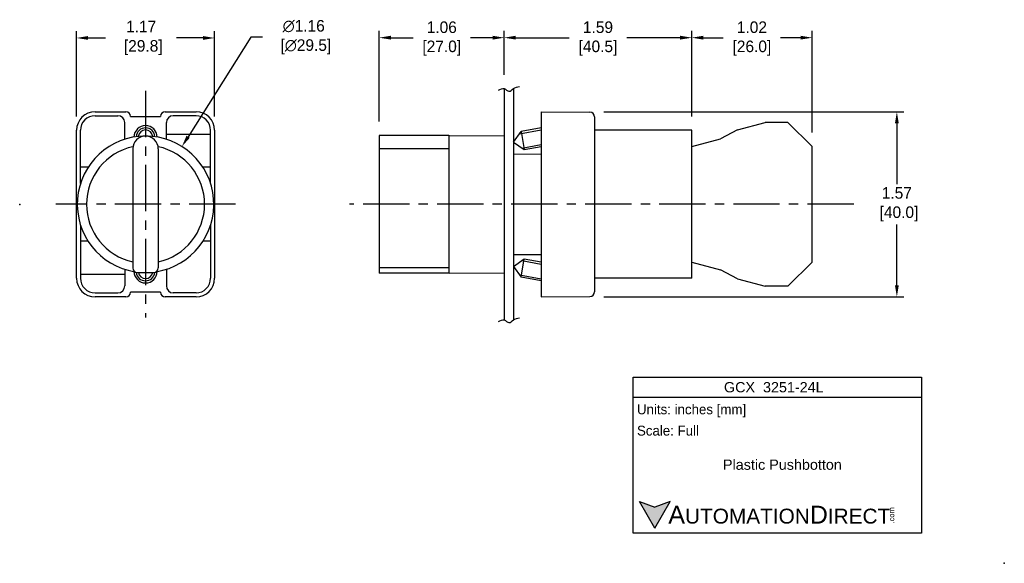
# Model space of a CAD drawing. Header units: inches. Extents: x 387 to 599, y 429 to 547.
import ezdxf

# ---------------------------------------------------------------- set-up
doc = ezdxf.new("R2010")
doc.units = ezdxf.units.IN
doc.header["$LTSCALE"] = 8
doc.header["$MEASUREMENT"] = 0
doc.linetypes.add('CENTER', pattern=[2, 1.25, -0.25, 0.25, -0.25])
for name, color, linetype in [('Centerline', 40, 'CENTER'), ('Dimensions', 140, 'Continuous'), ('Text', 140, 'Continuous')]:
    doc.layers.add(name, color=color, linetype=linetype)
doc.styles.add('\\M+2ABAC\\M+2A6A11', font='txt')
doc.dimstyles.get("Standard").update_dxf_attribs({"dimtxt": 2.5, "dimasz": 2.5, "dimexe": 1.5, "dimexo": 3, "dimgap": 1, "dimtad": 0, "dimtih": 1, "dimtoh": 1, "dimlfac": 0.03937, "dimzin": 0, "dimdsep": 46, "dimtxsty": 'Standard', "dimcen": 0, "dimclrd": 256, "dimclre": 256, "dimclrt": 256, "dimadec": 0, "dimazin": 0, "dimtfac": 1, "dimtofl": 0, "dimtmove": 0, "dimatfit": 3, "dimfxl": 0, "dimtolj": 1, "dimtzin": 0, "dimarcsym": 0})

# ---------------------------------------------------------------- blocks, each defined once
blk = doc.blocks.new('*D8')
at = {"layer": 'DEFPOINTS', "color": 0}
for p in [(509.88, 526.65), (509.88, 486.65), (576.18, 486.65)]:
    blk.add_point(p, dxfattribs=at)
at = {"layer": 'Dimensions', "lineweight": -2}
for p, q in [((512.88, 526.65), (577.68, 526.65)), ((576.18, 524.15), (576.18, 510.98)), ((576.18, 489.15), (576.18, 502.31)), ((512.88, 486.65), (577.68, 486.65))]:
    blk.add_line(p, q, dxfattribs=at)
at = {"layer": 'Dimensions'}
for points in [[(575.77, 524.15), (576.6, 524.15), (576.18, 526.65)], [(575.77, 489.15), (576.6, 489.15), (576.18, 486.65)]]:
    blk.add_solid(points, dxfattribs=at)
at = {"layer": 'Dimensions', "insert": (576.18, 506.65), "char_height": 2.5, "attachment_point": 5}
blk.add_mtext('\\A1;1.57\\P [40.0]', dxfattribs=at)
blk = doc.blocks.new('*D12')
at = {"layer": 'DEFPOINTS', "color": 0}
for p in [(531.87, 542.66), (491.37, 531.65), (531.87, 522.65)]:
    blk.add_point(p, dxfattribs=at)
at = {"layer": 'Dimensions', "lineweight": -2}
for p, q in [((491.37, 534.65), (491.37, 544.16)), ((493.87, 542.66), (505.41, 542.66)), ((529.37, 542.66), (517.83, 542.66)), ((531.87, 525.65), (531.87, 544.16))]:
    blk.add_line(p, q, dxfattribs=at)
at = {"layer": 'Dimensions'}
for points in [[(493.87, 543.08), (493.87, 542.25), (491.37, 542.66)], [(529.37, 543.08), (529.37, 542.25), (531.87, 542.66)]]:
    blk.add_solid(points, dxfattribs=at)
at = {"layer": 'Dimensions', "char_height": 2.5, "attachment_point": 5}
for s, insert in [('\\A1;1.59', (511.62, 544.91)), ('\\A1;[40.5]', (511.62, 540.41))]:
    blk.add_mtext(s, dxfattribs=dict(at, insert=insert))
blk = doc.blocks.new('*D9')
at = {"layer": 'DEFPOINTS', "color": 0}
for p in [(491.37, 542.66), (491.37, 531.65), (464.37, 521.55)]:
    blk.add_point(p, dxfattribs=at)
at = {"layer": 'Dimensions', "lineweight": -2}
for p, q in [((464.37, 524.55), (464.37, 544.16)), ((466.87, 542.66), (471.66, 542.66)), ((488.87, 542.66), (484.08, 542.66)), ((491.37, 534.65), (491.37, 544.16))]:
    blk.add_line(p, q, dxfattribs=at)
at = {"layer": 'Dimensions'}
for points in [[(466.87, 543.08), (466.87, 542.25), (464.37, 542.66)], [(488.87, 543.08), (488.87, 542.25), (491.37, 542.66)]]:
    blk.add_solid(points, dxfattribs=at)
at = {"layer": 'Dimensions', "char_height": 2.5, "attachment_point": 5}
for s, insert in [('\\A1;1.06', (477.87, 544.91)), ('\\A1;[27.0]', (477.87, 540.41))]:
    blk.add_mtext(s, dxfattribs=dict(at, insert=insert))
blk = doc.blocks.new('*D10')
at = {"layer": 'DEFPOINTS', "color": 0}
for p in [(428.78, 542.6), (398.98, 522.65), (428.78, 522.65)]:
    blk.add_point(p, dxfattribs=at)
at = {"layer": 'Dimensions', "lineweight": -2}
for p, q in [((398.98, 525.65), (398.98, 544.1)), ((401.48, 542.6), (405.25, 542.6)), ((426.28, 542.6), (420.58, 542.6)), ((428.78, 525.65), (428.78, 544.1))]:
    blk.add_line(p, q, dxfattribs=at)
at = {"layer": 'Dimensions'}
for points in [[(401.48, 543.02), (401.48, 542.19), (398.98, 542.6)], [(426.28, 543.02), (426.28, 542.19), (428.78, 542.6)]]:
    blk.add_solid(points, dxfattribs=at)
at = {"layer": 'Dimensions', "insert": (412.92, 542.6), "char_height": 2.5, "attachment_point": 5}
blk.add_mtext('\\A1;1.17\\P [29.8]', dxfattribs=at)
blk = doc.blocks.new('*D11')
at = {"layer": 'DEFPOINTS', "color": 0}
for p in [(421.74, 519.13), (406.02, 494.17)]:
    blk.add_point(p, dxfattribs=at)
at = {"layer": 'Dimensions', "lineweight": -2}
for p, q in [((436.63, 542.77), (423.07, 521.24)), ((439.13, 542.77), (436.63, 542.77))]:
    blk.add_line(p, q, dxfattribs=at)
at = {"layer": 'Dimensions'}
blk.add_solid([(422.72, 521.46), (423.43, 521.02), (421.74, 519.13)], dxfattribs=at)
at = {"layer": 'Dimensions', "insert": (448.05, 542.77), "char_height": 2.5, "attachment_point": 5}
blk.add_mtext('\\A1;∅1.16\\P [∅29.5]', dxfattribs=at)
blk = doc.blocks.new('*D13')
at = {"layer": 'DEFPOINTS', "color": 0}
for p in [(557.87, 542.66), (531.87, 522.65), (557.87, 519.15)]:
    blk.add_point(p, dxfattribs=at)
at = {"layer": 'Dimensions', "lineweight": -2}
for p, q in [((531.87, 525.65), (531.87, 544.16)), ((534.37, 542.66), (538.66, 542.66)), ((555.37, 542.66), (551.08, 542.66)), ((557.87, 522.15), (557.87, 544.16))]:
    blk.add_line(p, q, dxfattribs=at)
at = {"layer": 'Dimensions'}
for points in [[(534.37, 543.08), (534.37, 542.25), (531.87, 542.66)], [(555.37, 543.08), (555.37, 542.25), (557.87, 542.66)]]:
    blk.add_solid(points, dxfattribs=at)
at = {"layer": 'Dimensions', "char_height": 2.5, "attachment_point": 5}
for s, insert in [('\\A1;1.02', (544.87, 544.91)), ('\\A1;[26.0]', (544.87, 540.41))]:
    blk.add_mtext(s, dxfattribs=dict(at, insert=insert))

msp = doc.modelspace()

# ---------------------------------------------------------------- hatches: boundary and pattern name
at = {"layer": 'Text'}
msp.add_hatch(color=256, dxfattribs=at).paths.add_polyline_path([(527.205, 442.412), (523.892, 441.206), (520.578, 442.412), (523.892, 436.673)])

# ---------------------------------------------------------------- linework, layer by layer
for p, q in [((491.367, 531.647), (491.367, 481.647)), ((491.367, 531.647), (491.367, 481.647)), ((493.367, 531.647), (493.367, 481.647)), ((402.98, 526.647), (409.63, 526.647)), ((402.98, 525.797), (407.88, 525.797)), ((410.63, 525.647), (417.13, 525.647)), ((418.13, 526.647), (424.78, 526.647)), ((424.78, 525.797), (419.88, 525.797)), ((499.367, 526.647), (499.367, 486.647)), ((499.367, 526.647), (509.876, 526.555)), ((510.867, 525.555), (510.867, 487.738)), ((409.38, 520.693), (409.38, 524.297)), ((418.38, 520.693), (418.38, 524.297)), ((541.771, 522.747), (547.743, 524.347)), ((552.667, 524.347), (547.743, 524.347)), ((557.867, 519.147), (552.667, 524.347)), ((398.98, 490.647), (398.98, 522.647)), ((399.83, 511.137), (399.83, 522.647)), ((427.93, 521.747), (418.38, 521.747)), ((427.93, 511.137), (427.93, 522.647)), ((428.78, 522.647), (428.78, 490.647)), ((479.367, 521.547), (464.367, 521.547)), ((464.367, 521.547), (464.367, 491.747)), ((479.567, 521.553), (479.367, 521.354)), ((479.367, 521.547), (479.367, 491.747)), ((479.567, 521.553), (491.367, 521.44)), ((493.367, 520.089), (494.989, 522.406)), ((494.641, 521.908), (499.367, 522.742)), ((499.367, 523.178), (494.989, 522.406)), ((494.989, 522.406), (495.684, 518.466)), ((531.867, 522.647), (510.867, 522.647)), ((531.867, 490.647), (531.867, 522.647)), ((541.771, 522.747), (538.091, 520.814)), ((493.367, 520.089), (495.684, 518.466)), ((495.186, 518.815), (499.367, 519.552)), ((495.684, 518.466), (499.367, 519.116)), ((531.867, 519.147), (538.091, 520.814)), ((557.867, 494.147), (557.867, 519.147)), ((411.13, 518.647), (411.13, 492.897)), ((416.63, 518.647), (416.63, 492.897)), ((479.367, 518.647), (464.367, 518.647)), ((493.367, 517.523), (499.367, 517.488)), ((401.488, 514.647), (399.83, 514.647)), ((427.93, 514.647), (426.272, 514.647)), ((399.83, 502.157), (399.83, 490.647)), ((427.93, 502.157), (427.93, 490.647)), ((401.488, 498.647), (399.83, 498.647)), ((427.93, 498.647), (426.272, 498.647)), ((493.367, 495.77), (499.367, 495.806)), ((493.367, 493.205), (495.684, 494.827)), ((494.989, 490.888), (495.684, 494.827)), ((495.186, 494.479), (499.367, 493.742)), ((495.684, 494.827), (499.367, 494.178)), ((531.867, 494.147), (538.091, 492.479)), ((557.867, 494.147), (552.667, 488.947)), ((409.38, 491.447), (399.83, 491.447)), ((409.38, 492.6), (409.38, 488.997)), ((412.13, 491.897), (415.63, 491.897)), ((418.38, 492.6), (418.38, 488.997)), ((479.367, 492.897), (464.367, 492.897)), ((479.367, 491.747), (464.367, 491.747)), ((479.367, 491.939), (479.567, 491.741)), ((479.567, 491.741), (491.367, 491.853)), ((493.367, 493.205), (494.989, 490.888)), ((494.641, 491.385), (499.367, 490.552)), ((541.771, 490.547), (538.091, 492.479)), ((499.367, 490.116), (494.989, 490.888)), ((531.867, 490.647), (510.867, 490.647)), ((541.771, 490.547), (547.743, 488.947)), ((402.98, 487.497), (407.88, 487.497)), ((417.13, 487.647), (410.63, 487.647)), ((424.78, 487.497), (419.88, 487.497)), ((552.667, 488.947), (547.743, 488.947)), ((409.63, 486.647), (402.98, 486.647)), ((424.78, 486.647), (418.13, 486.647)), ((499.367, 486.647), (509.876, 486.738))]:
    msp.add_line(p, q)
for centre, radius, start, end in [((402.98, 522.647), 4, 90, 180), ((402.98, 522.647), 3.15, 90, 180), ((407.88, 524.297), 1.5, 0, 90), ((409.63, 525.647), 1, 0, 90), ((418.13, 525.647), 1, 90, 180), ((419.88, 524.297), 1.5, 90, 180), ((424.78, 522.647), 4, 0, 90), ((424.78, 522.647), 3.15, 0, 90), ((509.867, 525.555), 1, 0, 89.5), ((413.88, 521.147), 2.5, 0.83971, 179.16029), ((413.88, 506.647), 14.75, 279.0875, 260.9125), ((413.88, 518.647), 2.75, 0, 180), ((413.88, 521.147), 2.03, 3.10778, 176.89222), ((413.88, 521.147), 1.57, 6.11189, 173.88811), ((413.88, 506.647), 12.75, 102.27884, 257.54421), ((413.88, 506.647), 12.75, 282.45579, 77.72116), ((412.13, 492.897), 1, 180, 270), ((413.88, 492.147), 2.5, 180.83971, 359.16029), ((413.88, 492.147), 2.03, 186.02869, 353.97131), ((413.88, 492.147), 1.57, 189.16253, 350.83747), ((415.63, 492.897), 1, 270, 0), ((402.98, 490.647), 4, 180, 270), ((402.98, 490.647), 3.15, 180, 270), ((424.78, 490.647), 4, 270, 0), ((424.78, 490.647), 3.15, 270, 0), ((407.88, 488.997), 1.5, 270, 0), ((409.63, 487.647), 1, 270, 0), ((418.13, 487.647), 1, 180, 270), ((419.88, 488.997), 1.5, 180, 270), ((509.867, 487.738), 1, 270.5, 0)]:
    msp.add_arc(centre, radius, start, end)
at = {"color": 5}
for p in [(386.692, 506.586), (599.396, 429.042)]:
    msp.add_point(p, dxfattribs=at)
at = {"layer": 'Centerline'}
for p, q in [((413.88, 531.147), (413.88, 482.147)), ((433.28, 506.647), (394.48, 506.647)), ((566.867, 506.647), (457.912, 506.647))]:
    msp.add_line(p, q, dxfattribs=at)
at = {"layer": 'Dimensions'}
for points in [[(490.106, 531.308), (491.367, 531.647), (492.385, 531.086), (493.367, 531.647), (494.664, 532.086)], [(490.106, 481.308), (491.367, 481.647), (492.385, 481.086), (493.367, 481.647), (494.664, 482.086)]]:
    msp.add_spline(points, degree=3, dxfattribs=at)
at = {"layer": 'Text'}
for p, q in [((519.248, 469.275), (581.486, 469.275)), ((519.248, 435.533), (519.248, 469.275)), ((581.486, 469.275), (581.486, 435.533)), ((519.248, 464.985), (581.486, 464.985)), ((523.892, 436.673), (520.578, 442.412)), ((520.578, 442.412), (523.892, 441.206)), ((523.892, 436.673), (527.205, 442.412)), ((527.205, 442.412), (523.892, 441.206)), ((581.486, 435.533), (519.248, 435.533))]:
    msp.add_line(p, q, dxfattribs=at)

# ---------------------------------------------------------------- texts
at = {"layer": 'Text', "linetype": 'Continuous', "char_height": 2.21867, "attachment_point": 1}
for s, insert, width in [('{\\fArial|b0|i0|c0|p34;GCX  3251-24L}', (538.83, 468.222), 33.95293), ('{\\fArial|b0|i0|c0|p34;Plastic Pushbotton}', (538.622, 451.478), 28.79746)]:
    msp.add_mtext(s, dxfattribs=dict(at, insert=insert, width=width))
at = {"layer": 'Text', "char_height": 2.14503, "width": 62.23742, "attachment_point": 4}
for s, insert in [(' Units: inches [mm]', (519.248, 462.003)), (' Scale: Full', (519.248, 457.713))]:
    msp.add_mtext(s, dxfattribs=dict(at, insert=insert))
at = {"layer": 'Text', "insert": (520.578, 439.542), "char_height": 3.21754, "width": 54.50414, "attachment_point": 4, "style": '\\M+2ABAC\\M+2A6A11'}
msp.add_mtext('{\\fArial|b0|i0|c0|p34;     \\H1.2x;A\\H0.8333x;UTOMATION\\H1.2x;D\\H0.8333x;IRECT}', dxfattribs=at)
at = {"layer": 'Text', "insert": (574.467, 437.656), "char_height": 1.15832, "width": 3.43248, "attachment_point": 1, "rotation": 90, "style": '\\M+2ABAC\\M+2A6A11'}
msp.add_mtext('{\\fArial|b0|i0|c0|p34;.com}', dxfattribs=at)

# ---------------------------------------------------------------- dimensions: what is measured, and where the dimension line sits
at = {"layer": 'Dimensions'}
dim = msp.add_linear_dim(base=(428.78, 542.603), p1=(398.98, 522.647), p2=(428.78, 522.647), dimstyle='Standard', override={"dimpost": '\\X'}, dxfattribs=at)
dim.commit()
dim.dimension.update_dxf_attribs({"geometry": '*D10', "text_midpoint": (412.918, 542.603), "dimtype": 160})
dim = msp.add_diameter_dim_2p(p1=(406.02, 494.166), p2=(421.741, 519.128), dimstyle='Standard', override={"dimpost": '\\X'}, dxfattribs=at)
dim.commit()
dim.dimension.update_dxf_attribs({"geometry": '*D11', "text_midpoint": (448.046, 542.766), "dimtype": 163})
for base, p1, p2, picture, middle in [((491.367, 542.664), (464.367, 521.547), (491.367, 531.647), '*D9', (477.867, 542.664)), ((531.867, 542.664), (491.367, 531.647), (531.867, 522.647), '*D12', (511.617, 542.664)), ((557.867, 542.664), (531.867, 522.647), (557.867, 519.147), '*D13', (544.867, 542.664))]:
    dim = msp.add_linear_dim(base=base, p1=p1, p2=p2, dimstyle='Standard', override={"dimpost": '\\X'}, dxfattribs=at)
    dim.commit()
    dim.dimension.update_dxf_attribs({"geometry": picture, "text_midpoint": middle})
dim = msp.add_linear_dim(base=(576.183, 486.647), p1=(509.876, 526.647), p2=(509.876, 486.647), angle=90, dimstyle='Standard', override={"dimpost": '\\X'}, dxfattribs=at)
dim.commit()
dim.dimension.update_dxf_attribs({"geometry": '*D8', "text_midpoint": (576.183, 506.647), "dimtype": 160})

doc.saveas('drawing.dxf')
